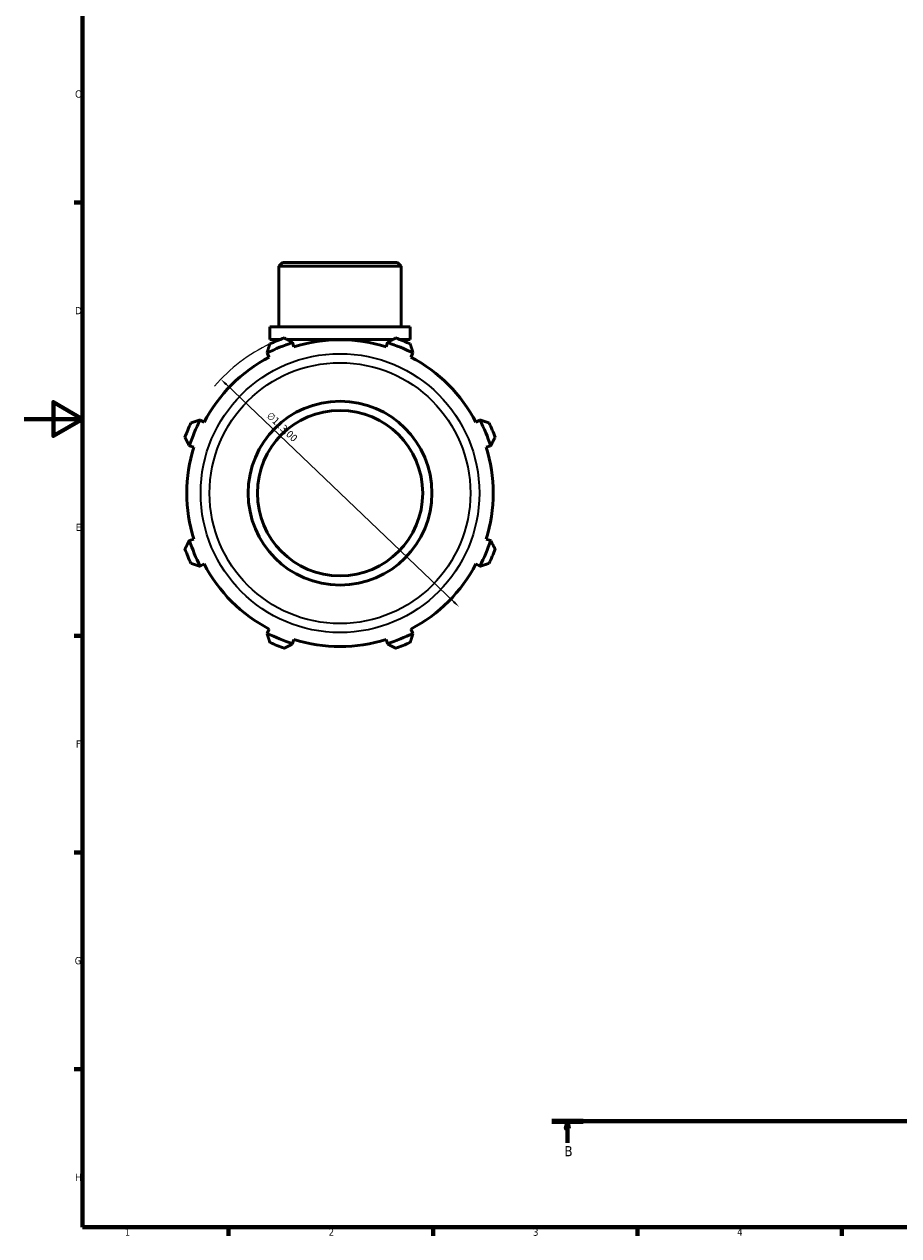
# Model space of a CAD drawing. Header units: millimetres. Extents: x 0 to 931, y 0 to 865.
# Tile 1 of 6: x 0 to 300, y 17 to 432. Entities that reach past the tile are written whole.
import ezdxf

# ---------------------------------------------------------------- set-up
doc = ezdxf.new("R2010")
doc.units = ezdxf.units.MM
doc.linetypes.add('CHAIN', pattern=[0.7087, 0.4724, -0.0591, 0.1181, -0.0591])
for name, color, linetype, lineweight in [('Border (ISO)', 7, 'Continuous', 70), ('Dimension (ISO)', 7, 'Continuous', 25), ('Section Line (ISO)', 7, 'CHAIN', 70), ('Visible (ISO)', 7, 'Continuous', 50), ('Visible Narrow (ISO)', 7, 'Continuous', 35)]:
    doc.layers.add(name, color=color, linetype=linetype, lineweight=lineweight)
doc.styles.add('Label Text (ISO)', font='tahoma.ttf')
doc.styles.add('Note Text (ISO)', font='tahoma.ttf')
doc.dimstyles.new('Default (ISO)', dxfattribs={"dimtxt": 2.5, "dimasz": 2.5, "dimexe": 3.175, "dimexo": 0, "dimgap": 0.762, "dimtad": 1, "dimrnd": 1e-08, "dimzin": 0, "dimtxsty": 'Note Text (ISO)', "dimcen": 0.09, "dimdle": 10, "dimclrd": 256, "dimclre": 256, "dimclrt": 256, "dimazin": 0, "dimtfac": 1.40208, "dimtmove": 0, "dimatfit": 3, "dimfxl": 1, "dimtolj": 1, "dimtzin": 0, "dimlwd": -1, "dimlwe": -1, "dimarcsym": 0})

# ---------------------------------------------------------------- blocks, each defined once
blk = doc.blocks.new('Borders Default Border')
at = {"layer": 'Border (ISO)'}
for p, q in [((20, 371.25), (17.1, 371.25)), ((20, 222.75), (17.1, 222.75)), ((20, 148.5), (17.1, 148.5)), ((20, 74.25), (17.1, 74.25)), ((70.08, 20), (70.08, 17.1)), ((140.17, 20), (140.17, 17.1)), ((210.25, 20), (210.25, 17.1)), ((280.33, 20), (280.33, 17.1))]:
    blk.add_line(p, q, dxfattribs=at)
at = {"layer": 'Border (ISO)', "flags": 128}
for points in [[(20, 20), (20, 574), (821, 574), (821, 20), (20, 20)], [(0, 297), (20, 297), (10, 302.77), (10, 291.23), (20, 297)]]:
    blk.add_lwpolyline(points, dxfattribs=at)
at = {"layer": 'Border (ISO)', "color": 232, "true_color": 0xca0064, "char_height": 2.5, "attachment_point": 7, "style": 'Note Text (ISO)'}
for s, insert in [('C', (17.43, 407.08)), ('D', (17.43, 332.88)), ('E', (17.64, 258.63)), ('F', (17.7, 184.38)), ('G', (17.31, 110.08)), ('H', (17.44, 35.88)), ('1', (34.48, 17.1)), ('2', (104.37, 17.1)), ('3', (174.43, 17.05)), ('4', (244.42, 17.1))]:
    blk.add_mtext(s, dxfattribs=dict(at, insert=insert))
blk = doc.blocks.new('2dTransSection0')
at = {"layer": 'Section Line (ISO)', "linetype": 'CHAIN'}
blk.add_line((180.86, 56.35), (765.34, 56.35), dxfattribs=at)
at = {"layer": 'Section Line (ISO)', "linetype": 'Continuous', "lineweight": 140}
for p, q in [((180.86, 56.35), (191.65, 56.35)), ((754.55, 56.35), (765.34, 56.35))]:
    blk.add_line(p, q, dxfattribs=at)
at = {"layer": 'Section Line (ISO)', "linetype": 'Continuous'}
for p, q in [((186.25, 56.35), (185.75, 53.85)), ((186.25, 53.85), (186.25, 56.35)), ((186.75, 53.85), (186.25, 56.35)), ((759.95, 56.35), (759.45, 53.85)), ((759.95, 53.85), (759.95, 56.35)), ((760.45, 53.85), (759.95, 56.35)), ((185.75, 53.85), (186.75, 53.85)), ((186.25, 48.99), (186.25, 53.85)), ((759.45, 53.85), (760.45, 53.85)), ((759.95, 48.99), (759.95, 53.85))]:
    blk.add_line(p, q, dxfattribs=at)
at = {"layer": 'Section Line (ISO)', "linetype": 'Continuous', "flags": 128}
for points in [[(186.75, 53.85), (186.25, 56.35), (185.75, 53.85), (186.75, 53.85)], [(760.45, 53.85), (759.95, 56.35), (759.45, 53.85), (760.45, 53.85)]]:
    blk.add_lwpolyline(points, dxfattribs=at)
at = {"layer": 'Section Line (ISO)'}
for points in [[(186.75, 53.85), (186.25, 56.35), (185.75, 53.85), (186.75, 53.85)], [(760.45, 53.85), (759.95, 56.35), (759.45, 53.85), (760.45, 53.85)]]:
    blk.add_solid(points, dxfattribs=at)
at = {"layer": 'Section Line (ISO)', "char_height": 3.5, "attachment_point": 7, "style": 'Label Text (ISO)'}
for insert in [(185.19, 44.35), (758.88, 44.35)]:
    blk.add_mtext('B', dxfattribs=dict(at, insert=insert))
blk = doc.blocks.new('*D15')
at = {"layer": 'Defpoints', "color": 0, "transparency": 16777216}
for p in [(67.42, 310.62), (149.14, 232.58)]:
    blk.add_point(p, dxfattribs=at)
at = {"layer": 'Dimension (ISO)', "transparency": 16777216}
blk.add_line((147.33, 234.3), (69.23, 308.89), dxfattribs=at)
blk.add_arc((108.28, 271.6), 56.5, 115.208, 139.5388, dxfattribs=at)
for points in [[(69.52, 309.19), (68.94, 308.59), (67.42, 310.62)], [(147.62, 234.6), (147.05, 234), (149.14, 232.58)]]:
    blk.add_solid(points, dxfattribs=at)
at = {"layer": 'Dimension (ISO)', "color": 232, "true_color": 0xca0064, "transparency": 16777216, "insert": (84.66, 299.66), "char_height": 2.5, "attachment_point": 1, "rotation": 316.3191, "style": 'Note Text (ISO)'}
blk.add_mtext('\\A1;∅113,00', dxfattribs=at)

msp = doc.modelspace()

# ---------------------------------------------------------------- linework, layer by layer
at = {"layer": 'Visible (ISO)'}
for p, q in [((88.584, 350.598), (87.326, 349.341)), ((129.236, 349.341), (87.326, 349.341)), ((87.326, 328.598), (87.326, 349.341)), ((88.584, 350.598), (127.979, 350.598)), ((127.979, 350.598), (129.236, 349.341)), ((129.236, 328.598), (129.236, 349.341)), ((132.38, 328.598), (84.183, 328.598)), ((84.183, 324.198), (84.183, 328.598)), ((132.38, 324.198), (132.38, 328.598)), ((87.654, 324.198), (84.183, 324.198)), ((87.326, 324.069), (87.326, 324.198)), ((126.305, 324.198), (90.257, 324.198)), ((132.38, 324.198), (128.909, 324.198)), ((129.236, 324.069), (129.236, 324.198)), ((83.236, 319.71), (83.307, 319.573)), ((92.017, 323.181), (91.971, 323.328)), ((92.481, 321.711), (92.017, 323.181)), ((124.545, 323.181), (124.082, 321.711)), ((124.592, 323.328), (124.545, 323.181)), ((133.255, 319.573), (133.327, 319.71)), ((83.307, 319.573), (84.019, 318.206)), ((132.544, 318.206), (133.255, 319.573)), ((60.307, 296.572), (60.17, 296.643)), ((61.673, 295.861), (60.307, 296.572)), ((156.256, 296.572), (154.889, 295.861)), ((156.393, 296.643), (156.256, 296.572)), ((56.552, 287.908), (56.699, 287.862)), ((56.699, 287.862), (58.168, 287.399)), ((158.394, 287.399), (159.864, 287.862)), ((159.864, 287.862), (160.011, 287.908)), ((56.699, 255.334), (56.552, 255.288)), ((58.168, 255.798), (56.699, 255.334)), ((159.864, 255.334), (158.394, 255.798)), ((160.011, 255.288), (159.864, 255.334)), ((60.17, 246.553), (60.307, 246.624)), ((60.307, 246.624), (61.673, 247.336)), ((154.889, 247.336), (156.256, 246.624)), ((156.256, 246.624), (156.393, 246.553)), ((84.019, 224.99), (83.307, 223.623)), ((133.255, 223.623), (132.544, 224.99)), ((83.307, 223.623), (83.236, 223.487)), ((92.017, 220.016), (92.481, 221.485)), ((124.082, 221.485), (124.545, 220.016)), ((133.327, 223.487), (133.255, 223.623)), ((91.971, 219.869), (92.017, 220.016)), ((124.545, 220.016), (124.592, 219.869))]:
    msp.add_line(p, q, dxfattribs=at)
for radius in [31.5, 28.35]:
    msp.add_circle((108.281, 271.598), radius, dxfattribs=at)
for radius, start, end in [(56.5, 109.79198, 115.20802), (52.545, 72.5, 107.5), (56.5, 64.79198, 70.20802), (54.086, 107.5, 117.5), (54.086, 62.5, 72.5), (52.545, 117.5, 152.5), (52.545, 27.5, 62.5), (56.5, 154.79198, 160.20802), (54.086, 152.5, 162.5), (54.086, 17.5, 27.5), (56.5, 19.79198, 25.20802), (52.545, 162.5, 197.5), (52.545, 342.5, 17.5), (54.086, 197.5, 207.5), (54.086, 332.5, 342.5), (56.5, 199.79198, 205.20802), (56.5, 334.79198, 340.20802), (52.545, 207.5, 242.5), (52.545, 297.5, 332.5), (54.086, 242.5, 252.5), (56.5, 244.79198, 250.20802), (52.545, 252.5, 287.5), (54.086, 287.5, 297.5), (56.5, 289.79198, 295.20802)]:
    msp.add_arc((108.281, 271.598), radius, start, end, dxfattribs=at)
for points, weights in [([(89.15, 324.761), (90.589, 324.03), (91.971, 323.328)], [1, 1.00043752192, 1.00005819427]), ([(124.592, 323.328), (125.973, 324.03), (127.413, 324.761)], [1.00005819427, 1.00043752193, 1]), ([(83.236, 319.71), (83.717, 321.183), (84.218, 322.718)], [1.00005819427, 1.00043752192, 1]), ([(132.345, 322.718), (132.846, 321.183), (133.327, 319.71)], [1, 1.00043752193, 1.00005819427]), ([(57.162, 295.662), (58.697, 296.163), (60.17, 296.643)], [1, 1.00043752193, 1.00005819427]), ([(156.393, 296.643), (157.866, 296.163), (159.401, 295.662)], [1.00005819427, 1.00043752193, 1]), ([(56.552, 287.908), (55.85, 289.29), (55.119, 290.729)], [1.00005819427, 1.00043752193, 1]), ([(161.444, 290.729), (160.713, 289.29), (160.011, 287.908)], [1, 1.00043752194, 1.00005819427]), ([(55.119, 252.467), (55.85, 253.906), (56.552, 255.288)], [1, 1.00043752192, 1.00005819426]), ([(160.011, 255.288), (160.713, 253.906), (161.444, 252.467)], [1.00005819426, 1.00043752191, 1]), ([(60.17, 246.553), (58.697, 247.034), (57.162, 247.534)], [1.00005819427, 1.00043752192, 1]), ([(159.401, 247.534), (157.866, 247.034), (156.393, 246.553)], [1, 1.00043752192, 1.00005819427]), ([(84.218, 220.479), (83.717, 222.013), (83.236, 223.487)], [1, 1.00043752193, 1.00005819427]), ([(133.327, 223.487), (132.846, 222.013), (132.345, 220.479)], [1.00005819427, 1.00043752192, 1]), ([(91.971, 219.869), (90.589, 219.167), (89.15, 218.436)], [1.00005819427, 1.00043752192, 1]), ([(127.413, 218.436), (125.973, 219.167), (124.592, 219.869)], [1, 1.00043752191, 1.00005819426])]:
    msp.add_rational_spline(points, weights, degree=2, dxfattribs=at)
at = {"layer": 'Visible Narrow (ISO)'}
for radius in [47.78, 44.699]:
    msp.add_circle((108.281, 271.598), radius, dxfattribs=at)

# ---------------------------------------------------------------- block references
msp.add_blockref('Borders Default Border', (0, 0))
at = {"layer": 'Section Line (ISO)'}
msp.add_blockref('2dTransSection0', (0, 0), dxfattribs=at)

# ---------------------------------------------------------------- dimensions: what is measured, and where the dimension line sits
at = {"layer": 'Dimension (ISO)'}
dim = msp.add_diameter_dim_2p(p1=(149.142, 232.577), p2=(67.421, 310.619), dimstyle='Default (ISO)', override={"dimdec": 2, "dimlfac": 1, "dimtp": 0, "dimtm": 0, "dimtdec": 2, "dimatfit": 2}, dxfattribs=at)
dim.commit()
dim.dimension.update_dxf_attribs({"geometry": '*D15', "text_midpoint": (86.563, 292.339), "dimtype": 163})

doc.saveas('drawing.dxf')
